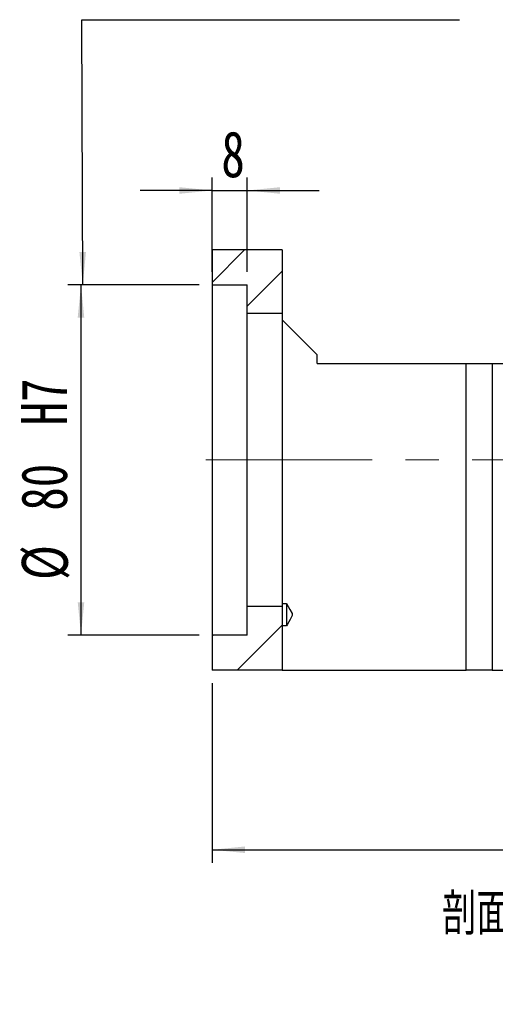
# Model space of a CAD drawing. Header units: millimetres. Extents: x 40 to 280, y 14 to 196.
# Tile 2 of 8: x 180 to 216, y 14 to 89. Entities that reach past the tile are written whole.
import ezdxf

# ---------------------------------------------------------------- set-up
doc = ezdxf.new("R2010")
doc.units = ezdxf.units.MM
doc.linetypes.add('CENTERX2', pattern=[20.32, 12.7, -2.54, 2.54, -2.54])
doc.layers.add('FORMAT', color=7, linetype='Continuous')
doc.styles.add('SLDTEXTSTYLE0', font='TXT', dxfattribs={"width": 0.75})
doc.styles.add('SLDTEXTSTYLE1', font='TXT', dxfattribs={"width": 0.75, "bigfont": 'bigfont'})
doc.dimstyles.new('SLDDIMSTYLE3', dxfattribs={"dimtxt": 3.5, "dimasz": 2.5, "dimexe": 0, "dimexo": 0.0625, "dimgap": 0.875, "dimtad": 1, "dimlfac": 3, "dimrnd": 1e-09, "dimzin": 12, "dimdsep": 46, "dimtxsty": 'SLDTEXTSTYLE0', "dimsah": 1, "dimcen": 0.09, "dimadec": 0, "dimazin": 3, "dimtfac": 1, "dimtofl": 0, "dimtmove": 0, "dimatfit": 3, "dimfxl": 0, "dimfrac": 2, "dimtolj": 1, "dimtzin": 12, "dimarcsym": 0})
doc.dimstyles.new('SLDDIMSTYLE5', dxfattribs={"dimtxt": 3.5, "dimasz": 2.5, "dimexe": 0, "dimexo": 0.0625, "dimgap": 0.875, "dimtad": 1, "dimlfac": 3, "dimrnd": 1e-09, "dimzin": 12, "dimdsep": 46, "dimtxsty": 'SLDTEXTSTYLE0', "dimsah": 1, "dimcen": 0.09, "dimadec": 0, "dimazin": 3, "dimtfac": 1, "dimtmove": 0, "dimatfit": 0, "dimfxl": 0, "dimfrac": 2, "dimtolj": 1, "dimtzin": 12, "dimarcsym": 0})
doc.dimstyles.new('SLDDIMSTYLE6', dxfattribs={"dimtxt": 3.5, "dimasz": 2.5, "dimexe": 0, "dimexo": 0.0625, "dimgap": 0.875, "dimtad": 1, "dimlfac": 3, "dimrnd": 1e-09, "dimzin": 12, "dimdsep": 46, "dimtxsty": 'SLDTEXTSTYLE0', "dimsah": 1, "dimcen": 0.09, "dimadec": 0, "dimazin": 3, "dimtfac": 1, "dimtofl": 0, "dimtmove": 0, "dimatfit": 3, "dimfxl": 0, "dimfrac": 2, "dimtolj": 1, "dimarcsym": 0})

# ---------------------------------------------------------------- blocks, each defined once
blk = doc.blocks.new('_D_12')
at = {"layer": 'FORMAT', "color": 7}
for p, q in [((194.267, 69.353), (194.267, 76.539)), ((196.934, 69.353), (196.934, 76.539)), ((194.267, 75.539), (188.767, 75.539)), ((194.267, 75.539), (196.934, 75.539)), ((196.934, 75.539), (202.434, 75.539))]:
    blk.add_line(p, q, dxfattribs=at)
for points in [[(194.267, 75.539), (191.767, 75.789), (191.767, 75.289)], [(196.934, 75.539), (199.434, 75.289), (199.434, 75.789)]]:
    blk.add_solid(points, dxfattribs=at)
at = {"layer": 'FORMAT', "color": 7, "insert": (194.967, 80.05), "char_height": 3.5, "attachment_point": 1, "style": 'SLDTEXTSTYLE0'}
blk.add_mtext('8', dxfattribs=at)
blk = doc.blocks.new('_D_13')
at = {"layer": 'FORMAT', "color": 7}
for p, q in [((193.267, 68.353), (183.267, 68.353)), ((184.267, 68.353), (184.267, 41.686)), ((193.267, 41.686), (183.267, 41.686))]:
    blk.add_line(p, q, dxfattribs=at)
for points in [[(184.267, 68.353), (184.017, 65.853), (184.517, 65.853)], [(184.267, 41.686), (184.517, 44.186), (184.017, 44.186)]]:
    blk.add_solid(points, dxfattribs=at)
at = {"layer": 'FORMAT', "color": 7, "char_height": 3.5, "attachment_point": 1, "rotation": 90, "style": 'SLDTEXTSTYLE0'}
for s, insert in [('H7', (179.702, 57.642)), ('80', (179.702, 51.157)), ('%%c', (179.756, 45.879))]:
    blk.add_mtext(s, dxfattribs=dict(at, insert=insert))
blk = doc.blocks.new('_D_14')
at = {"layer": 'FORMAT', "color": 7}
for p, q in [((194.267, 38.019), (194.267, 24.335)), ((245.601, 38.019), (245.601, 24.335)), ((194.267, 25.335), (245.601, 25.335))]:
    blk.add_line(p, q, dxfattribs=at)
for points in [[(194.267, 25.335), (196.767, 25.085), (196.767, 25.585)], [(245.601, 25.335), (243.101, 25.585), (243.101, 25.085)]]:
    blk.add_solid(points, dxfattribs=at)
at = {"layer": 'FORMAT', "color": 7, "insert": (216.577, 29.847), "char_height": 3.5, "attachment_point": 1, "style": 'SLDTEXTSTYLE0'}
blk.add_mtext('154', dxfattribs=at)

msp = doc.modelspace()

# ---------------------------------------------------------------- hatches: boundary and pattern name
at = {"layer": 'FORMAT', "linetype": 'Continuous', "lineweight": 18}
h = msp.add_hatch(dxfattribs=at)
h.set_pattern_fill('ANSI31', color=256, style=0)
h.paths.add_polyline_path([(196.9341, 68.3525), (196.9341, 66.1859), (199.6007, 66.1859), (199.6007, 71.0192), (194.2674, 71.0192), (194.2674, 68.3525)], flags=0)
h = msp.add_hatch(dxfattribs=at)
h.set_pattern_fill('ANSI31', color=256, style=0)
h.paths.add_polyline_path([(194.2674, 39.0192), (199.6007, 39.0192), (199.6007, 43.8525), (196.9341, 43.8525), (196.9341, 41.6859), (194.2674, 41.6859)], flags=0)

# ---------------------------------------------------------------- linework, layer by layer
at = {"color": 7, "linetype": 'Continuous', "lineweight": 25}
for p, q in [((194.2674, 71.0192), (194.2674, 68.3525)), ((199.6007, 71.0192), (194.2674, 71.0192)), ((199.6007, 71.0192), (199.6007, 66.1859)), ((194.2674, 68.3525), (196.9341, 68.3525)), ((194.2674, 68.3525), (194.2674, 41.6859)), ((196.9341, 66.1859), (196.9341, 68.3525)), ((196.9341, 43.8525), (196.9341, 66.1859)), ((196.9341, 66.1859), (199.6007, 66.1859)), ((199.6007, 66.1859), (199.6007, 43.8525)), ((199.6007, 65.6859), (202.2674, 63.0192)), ((202.2674, 62.3525), (202.2674, 63.0192)), ((202.2674, 62.3525), (213.6321, 62.3525)), ((213.6321, 39.0192), (213.6321, 62.3525)), ((213.6321, 62.3525), (215.6164, 62.3525)), ((215.6164, 62.3525), (215.6164, 39.0192)), ((215.6164, 62.3525), (219.5851, 62.3525)), ((196.9341, 41.6859), (196.9341, 43.8525)), ((199.6007, 43.8525), (196.9341, 43.8525)), ((199.6007, 44.0758), (199.9341, 44.0758)), ((199.6007, 43.8525), (199.6007, 39.0192)), ((199.9341, 44.0758), (199.9341, 42.3924)), ((199.9341, 42.3924), (199.6007, 42.3924)), ((194.2674, 41.6859), (194.2674, 39.0192)), ((196.9341, 41.6859), (194.2674, 41.6859)), ((199.6007, 39.0192), (194.2674, 39.0192)), ((199.6007, 39.0192), (213.6321, 39.0192)), ((215.6164, 39.0192), (213.6321, 39.0192)), ((215.6164, 39.0192), (219.5851, 39.0192))]:
    msp.add_line(p, q, dxfattribs=at)
at = {"color": 7, "linetype": 'Continuous', "lineweight": 25, "flags": 128}
msp.add_lwpolyline([(199.9341, 44.0758), (200.189, 43.643), (200.3566, 43.3207), (200.3733, 43.2453), (200.3635, 43.1687), (200.3185, 43.0604), (200.2161, 42.8724), (200.0104, 42.5208), (199.9341, 42.3924)], dxfattribs=at)
at = {"layer": 'FORMAT', "color": 7}
for p, q in [((184.4052, 68.3525), (184.3306, 88.5438)), ((184.3306, 88.5438), (213.1216, 88.5438))]:
    msp.add_line(p, q, dxfattribs=at)
at = {"layer": 'FORMAT', "color": 7, "linetype": 'CENTERX2', "lineweight": 18}
msp.add_line((247.1108, 55.0192), (193.5659, 55.0192), dxfattribs=at)
at = {"layer": 'FORMAT', "color": 7}
msp.add_solid([(184.4052, 68.3525), (184.646, 70.8534), (184.146, 70.8516)], dxfattribs=at)

# ---------------------------------------------------------------- texts
at = {"layer": 'FORMAT', "insert": (220.3439, 22.0341), "char_height": 3.175, "attachment_point": 2, "style": 'SLDTEXTSTYLE1'}
msp.add_mtext('\\M+19655\\M+196CA\\M+19AA4 H-H', dxfattribs=at)

# ---------------------------------------------------------------- dimensions: what is measured, and where the dimension line sits
at = {"layer": 'FORMAT', "color": 7}
dim = msp.add_linear_dim(base=(196.9341, 75.5386), p1=(194.2674, 68.3525), p2=(196.9341, 68.3525), dimstyle='SLDDIMSTYLE5', dxfattribs=at)
dim.commit()
dim.dimension.update_dxf_attribs({"geometry": '_D_12', "text_midpoint": (196.26, 75.5386), "dimtype": 160})
dim = msp.add_linear_dim(base=(184.2674, 41.6859), p1=(194.2674, 68.3525), p2=(194.2674, 41.6859), angle=90, text='%%c<>H7', dimstyle='SLDDIMSTYLE6', dxfattribs=at)
dim.commit()
dim.dimension.update_dxf_attribs({"geometry": '_D_13', "text_midpoint": (184.2674, 54.6383), "dimtype": 160})
dim = msp.add_linear_dim(base=(245.6007, 25.3352), p1=(194.2674, 39.0192), p2=(245.6007, 39.0192), angle=0, dimstyle='SLDDIMSTYLE3', dxfattribs=at)
dim.commit()
dim.dimension.update_dxf_attribs({"geometry": '_D_14', "text_midpoint": (220.4564, 25.3352), "dimtype": 160})

doc.saveas('drawing.dxf')
